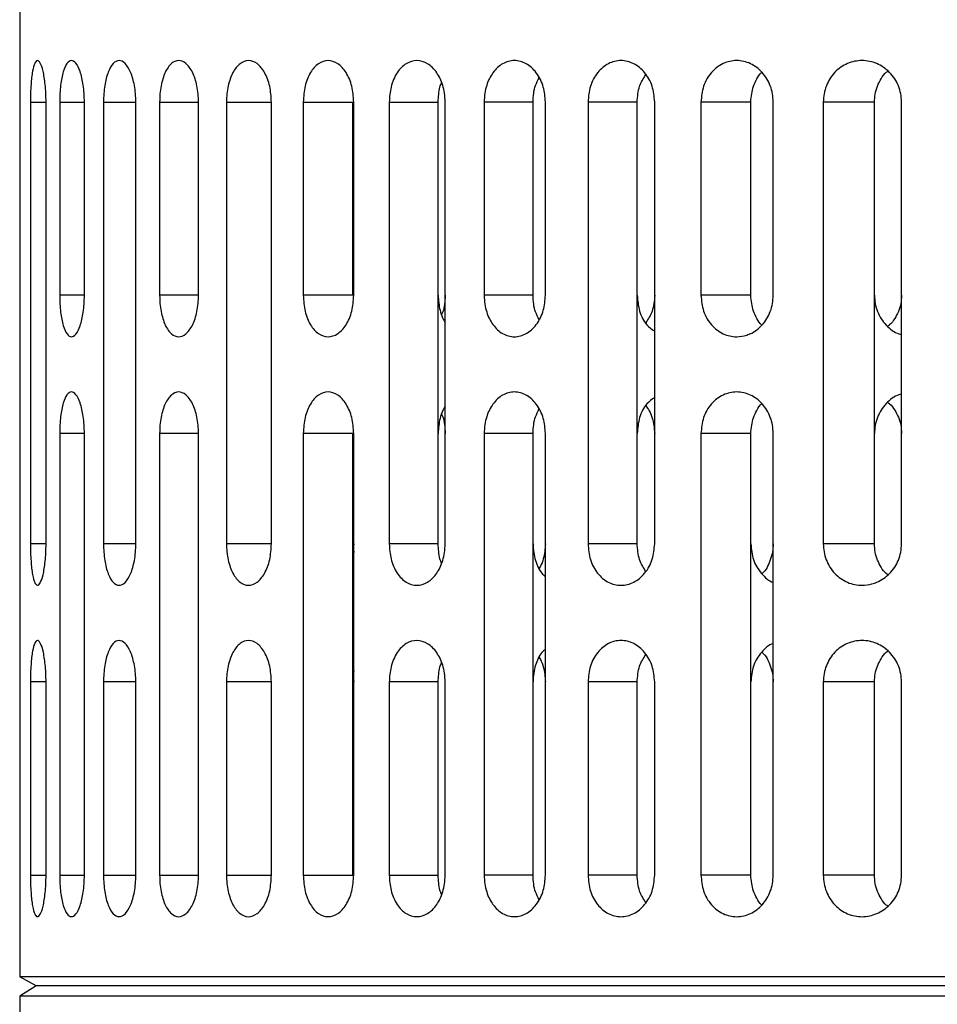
# Model space of a CAD drawing. Header units: millimetres. Extents: x -343 to -91, y -37 to 197.
# Tile 2 of 8: x -343 to -310, y 11 to 47. Entities that reach past the tile are written whole.
import ezdxf

# ---------------------------------------------------------------- set-up
doc = ezdxf.new("R2010")
doc.units = ezdxf.units.MM

msp = doc.modelspace()

# ---------------------------------------------------------------- linework, layer by layer
at = {"color": 7, "linetype": 'Continuous', "lineweight": 25}
for p, q in [((-342.857, 50.623), (-342.857, 12.443)), ((-342.468, 44.123), (-342.468, 28.123)), ((-342.468, 44.123), (-341.902, 44.123)), ((-341.902, 28.123), (-341.902, 44.123)), ((-341.408, 44.123), (-341.408, 37.123)), ((-341.408, 44.123), (-340.512, 44.123)), ((-340.512, 37.123), (-340.512, 44.123)), ((-339.82, 44.123), (-339.82, 28.123)), ((-339.82, 44.123), (-338.65, 44.123)), ((-338.65, 28.123), (-338.65, 44.123)), ((-337.788, 44.123), (-337.788, 37.123)), ((-337.788, 44.123), (-336.379, 44.123)), ((-336.379, 37.123), (-336.379, 44.123)), ((-335.366, 44.123), (-335.366, 28.123)), ((-335.366, 44.123), (-333.74, 44.123)), ((-333.74, 28.123), (-333.74, 44.123)), ((-332.587, 44.123), (-332.587, 37.123)), ((-332.587, 44.123), (-330.794, 44.123)), ((-330.794, 37.123), (-330.794, 44.123)), ((-330.758, 37.123), (-330.758, 44.123)), ((-329.473, 44.123), (-329.473, 28.123)), ((-329.473, 44.123), (-327.7, 44.123)), ((-327.7, 28.123), (-327.7, 44.123)), ((-327.448, 28.123), (-327.448, 44.123)), ((-326.034, 44.123), (-326.034, 37.123)), ((-324.266, 44.123), (-326.034, 44.123)), ((-324.266, 37.123), (-324.266, 44.123)), ((-323.816, 37.123), (-323.816, 44.123)), ((-322.273, 44.123), (-322.273, 28.123)), ((-320.494, 44.123), (-322.273, 44.123)), ((-320.494, 28.123), (-320.494, 44.123)), ((-319.859, 28.123), (-319.859, 44.123)), ((-318.184, 44.123), (-318.184, 37.123)), ((-316.378, 44.123), (-318.184, 44.123)), ((-316.378, 37.123), (-316.378, 44.123)), ((-315.567, 37.123), (-315.567, 44.123)), ((-313.752, 44.123), (-313.752, 28.123)), ((-311.9, 44.123), (-313.752, 44.123)), ((-311.9, 28.123), (-311.9, 44.123)), ((-310.918, 28.123), (-310.918, 44.123)), ((-340.512, 37.123), (-341.408, 37.123)), ((-336.379, 37.123), (-337.788, 37.123)), ((-330.794, 37.123), (-332.587, 37.123)), ((-324.266, 37.123), (-326.034, 37.123)), ((-316.378, 37.123), (-318.184, 37.123)), ((-341.408, 32.123), (-341.408, 16.123)), ((-340.512, 32.123), (-341.408, 32.123)), ((-340.512, 16.123), (-340.512, 32.123)), ((-337.788, 32.123), (-337.788, 16.123)), ((-336.379, 32.123), (-337.788, 32.123)), ((-336.379, 16.123), (-336.379, 32.123)), ((-332.587, 32.123), (-332.587, 16.123)), ((-330.794, 32.123), (-332.587, 32.123)), ((-330.794, 16.123), (-330.794, 32.123)), ((-330.758, 16.123), (-330.758, 32.123)), ((-326.034, 32.123), (-326.034, 16.123)), ((-324.266, 32.123), (-326.034, 32.123)), ((-324.266, 16.123), (-324.266, 32.123)), ((-323.816, 16.123), (-323.816, 32.123)), ((-318.184, 32.123), (-318.184, 16.123)), ((-316.378, 32.123), (-318.184, 32.123)), ((-316.378, 16.123), (-316.378, 32.123)), ((-315.567, 16.123), (-315.567, 32.123)), ((-341.902, 28.123), (-342.468, 28.123)), ((-338.65, 28.123), (-339.82, 28.123)), ((-333.74, 28.123), (-335.366, 28.123)), ((-330.794, 28.123), (-330.758, 27.814)), ((-330.758, 28.123), (-330.777, 27.973)), ((-327.7, 28.123), (-329.473, 28.123)), ((-320.494, 28.123), (-322.273, 28.123)), ((-311.9, 28.123), (-313.752, 28.123)), ((-330.794, 23.414), (-330.758, 23.123)), ((-342.468, 23.123), (-342.468, 16.123)), ((-341.902, 23.123), (-342.468, 23.123)), ((-341.902, 16.123), (-341.902, 23.123)), ((-339.82, 23.123), (-339.82, 16.123)), ((-338.65, 23.123), (-339.82, 23.123)), ((-338.65, 16.123), (-338.65, 23.123)), ((-335.366, 23.123), (-335.366, 16.123)), ((-333.74, 23.123), (-335.366, 23.123)), ((-333.74, 16.123), (-333.74, 23.123)), ((-329.473, 23.123), (-329.473, 16.123)), ((-327.7, 23.123), (-329.473, 23.123)), ((-327.7, 16.123), (-327.7, 23.123)), ((-327.448, 16.123), (-327.448, 23.123)), ((-322.273, 23.123), (-322.273, 16.123)), ((-320.494, 23.123), (-322.273, 23.123)), ((-320.494, 16.123), (-320.494, 23.123)), ((-319.859, 16.123), (-319.859, 23.123)), ((-313.752, 23.123), (-313.752, 16.123)), ((-311.9, 23.123), (-313.752, 23.123)), ((-311.9, 16.123), (-311.9, 23.123)), ((-310.918, 16.123), (-310.918, 23.123)), ((-342.468, 16.123), (-341.902, 16.123)), ((-341.408, 16.123), (-340.512, 16.123)), ((-339.82, 16.123), (-338.65, 16.123)), ((-337.788, 16.123), (-336.379, 16.123)), ((-335.366, 16.123), (-333.74, 16.123)), ((-332.587, 16.123), (-330.794, 16.123)), ((-329.473, 16.123), (-327.7, 16.123)), ((-324.266, 16.123), (-326.034, 16.123)), ((-320.494, 16.123), (-322.273, 16.123)), ((-316.378, 16.123), (-318.184, 16.123)), ((-311.9, 16.123), (-313.752, 16.123)), ((-232.857, 12.443), (-342.857, 12.443)), ((-342.257, 12.123), (-342.857, 12.443)), ((-342.257, 12.123), (-342.857, 11.749)), ((-233.457, 12.123), (-342.257, 12.123)), ((-232.857, 11.749), (-342.857, 11.749)), ((-342.857, 11.749), (-342.857, 10.087))]:
    msp.add_line(p, q, dxfattribs=at)
for points, knots in [([(-341.902, 44.123), (-341.903, 44.232), (-341.906, 44.452), (-341.931, 44.757), (-341.966, 45.028), (-342.025, 45.323), (-342.112, 45.566), (-342.203, 45.643), (-342.27, 45.6), (-342.329, 45.495), (-342.381, 45.312), (-342.424, 45.021), (-342.448, 44.753), (-342.465, 44.452), (-342.467, 44.231), (-342.468, 44.123)], [0, 0, 0, 0, 0.061528, 0.125152, 0.185283, 0.250522, 0.375307, 0.500095, 0.578532, 0.625031, 0.749626, 0.815466, 0.874783, 0.938824, 1, 1, 1, 1]), ([(-340.512, 44.123), (-340.515, 44.228), (-340.519, 44.44), (-340.552, 44.737), (-340.602, 45.005), (-340.687, 45.305), (-340.819, 45.56), (-340.987, 45.656), (-341.147, 45.552), (-341.263, 45.298), (-341.335, 45.002), (-341.376, 44.735), (-341.403, 44.44), (-341.407, 44.227), (-341.408, 44.123)], [0, 0, 0, 0, 0.061888, 0.125273, 0.185872, 0.250526, 0.3754, 0.500268, 0.624895, 0.749233, 0.814688, 0.874675, 0.938394, 1, 1, 1, 1]), ([(-338.65, 44.123), (-338.653, 44.225), (-338.658, 44.431), (-338.698, 44.723), (-338.759, 44.989), (-338.865, 45.291), (-339.035, 45.556), (-339.259, 45.658), (-339.475, 45.55), (-339.63, 45.286), (-339.725, 44.986), (-339.779, 44.721), (-339.814, 44.431), (-339.818, 44.225), (-339.82, 44.123)], [0, 0, 0, 0, 0.0621277, 0.1253661, 0.1863678, 0.2506353, 0.3754087, 0.5002336, 0.6249494, 0.7494892, 0.814394, 0.8746021, 0.9381357, 1, 1, 1, 1]), ([(-336.379, 44.123), (-336.382, 44.223), (-336.388, 44.425), (-336.434, 44.713), (-336.504, 44.977), (-336.629, 45.281), (-336.832, 45.552), (-337.104, 45.66), (-337.37, 45.548), (-337.56, 45.277), (-337.675, 44.975), (-337.739, 44.711), (-337.781, 44.425), (-337.786, 44.223), (-337.788, 44.123)], [0, 0, 0, 0, 0.0622689, 0.125372, 0.1866862, 0.2506258, 0.3753033, 0.5000323, 0.624734, 0.7493625, 0.8141043, 0.8745981, 0.9380024, 1, 1, 1, 1]), ([(-333.74, 44.123), (-333.752, 44.318), (-333.77, 44.615), (-333.879, 44.965), (-334.02, 45.272), (-334.254, 45.549), (-334.571, 45.661), (-334.883, 45.546), (-335.147, 45.219), (-335.294, 44.801), (-335.357, 44.421), (-335.363, 44.222), (-335.366, 44.123)], [0, 0, 0, 0, 0.122337, 0.185654, 0.250318, 0.375097, 0.499908, 0.62474, 0.749581, 0.874422, 0.937852, 1, 1, 1, 1]), ([(-330.758, 44.123), (-330.772, 44.318), (-330.801, 44.713), (-331.019, 45.214), (-331.329, 45.546), (-331.689, 45.662), (-332.044, 45.545), (-332.34, 45.214), (-332.547, 44.715), (-332.574, 44.321), (-332.587, 44.123)], [0, 0, 0, 0, 0.123744, 0.250001, 0.374908, 0.499828, 0.624793, 0.749826, 0.874872, 1, 1, 1, 1]), ([(-327.448, 44.123), (-327.453, 44.229), (-327.462, 44.436), (-327.549, 44.811), (-327.739, 45.216), (-328.075, 45.544), (-328.475, 45.662), (-328.87, 45.545), (-329.152, 45.262), (-329.32, 44.946), (-329.441, 44.595), (-329.461, 44.308), (-329.473, 44.123)], [0, 0, 0, 0, 0.067695, 0.13207, 0.250349, 0.373858, 0.499785, 0.624556, 0.749426, 0.817875, 0.882535, 1, 1, 1, 1]), ([(-323.816, 44.123), (-323.831, 44.308), (-323.854, 44.594), (-323.993, 44.945), (-324.184, 45.261), (-324.503, 45.545), (-324.941, 45.662), (-325.374, 45.545), (-325.731, 45.216), (-325.93, 44.811), (-326.02, 44.436), (-326.029, 44.229), (-326.034, 44.123)], [0, 0, 0, 0, 0.117396, 0.18201, 0.250409, 0.375157, 0.499899, 0.625957, 0.749581, 0.867884, 0.93228, 1, 1, 1, 1]), ([(-319.859, 44.123), (-319.878, 44.32), (-319.916, 44.715), (-320.203, 45.214), (-320.606, 45.545), (-321.08, 45.662), (-321.55, 45.547), (-321.945, 45.214), (-322.22, 44.713), (-322.255, 44.318), (-322.273, 44.123)], [0, 0, 0, 0, 0.125072, 0.250049, 0.374993, 0.499934, 0.624833, 0.749953, 0.876229, 1, 1, 1, 1]), ([(-315.567, 44.123), (-315.572, 44.222), (-315.582, 44.421), (-315.69, 44.801), (-315.941, 45.219), (-316.381, 45.546), (-316.889, 45.661), (-317.394, 45.549), (-317.756, 45.273), (-317.973, 44.965), (-318.137, 44.615), (-318.165, 44.318), (-318.184, 44.123)], [0, 0, 0, 0, 0.062127, 0.125544, 0.25036, 0.375183, 0.500009, 0.624829, 0.74968, 0.814341, 0.877657, 1, 1, 1, 1]), ([(-310.918, 44.123), (-310.924, 44.223), (-310.935, 44.425), (-311.025, 44.711), (-311.163, 44.975), (-311.407, 45.277), (-311.805, 45.548), (-312.348, 45.66), (-312.889, 45.551), (-313.28, 45.281), (-313.517, 44.977), (-313.65, 44.713), (-313.736, 44.425), (-313.747, 44.223), (-313.752, 44.123)], [0, 0, 0, 0, 0.061985, 0.125386, 0.185893, 0.250672, 0.375401, 0.500134, 0.624805, 0.749433, 0.813386, 0.874734, 0.937778, 1, 1, 1, 1]), ([(-324.266, 44.123), (-324.261, 44.229), (-324.251, 44.435), (-324.184, 44.745), (-324.088, 44.914), (-324.038, 45.002)], [0, 0, 0, 0, 0.332595, 0.648895, 1, 1, 1, 1]), ([(-320.494, 44.123), (-320.479, 44.321), (-320.451, 44.692), (-320.268, 44.98), (-320.182, 45.114)], [0, 0, 0, 0, 0.534638, 1, 1, 1, 1]), ([(-316.378, 44.123), (-316.36, 44.32), (-316.333, 44.618), (-316.161, 44.958), (-316.061, 45.141), (-315.983, 45.198), (-315.979, 45.202)], [0, 0, 0, 0, 0.481334, 0.730538, 0.98514, 1, 1, 1, 1]), ([(-311.9, 44.123), (-311.895, 44.22), (-311.884, 44.417), (-311.801, 44.705), (-311.662, 44.967), (-311.536, 45.162), (-311.435, 45.227), (-311.416, 45.239)], [0, 0, 0, 0, 0.226352, 0.458372, 0.696894, 0.942686, 1, 1, 1, 1]), ([(-327.7, 44.123), (-327.691, 44.31), (-327.678, 44.557), (-327.601, 44.771), (-327.582, 44.823)], [0, 0, 0, 0, 0.755884, 1, 1, 1, 1]), ([(-341.408, 37.123), (-341.407, 37.019), (-341.403, 36.807), (-341.376, 36.512), (-341.335, 36.245), (-341.263, 35.948), (-341.147, 35.693), (-340.986, 35.59), (-340.818, 35.687), (-340.687, 35.942), (-340.602, 36.24), (-340.552, 36.509), (-340.519, 36.806), (-340.515, 37.018), (-340.512, 37.123)], [0, 0, 0, 0, 0.061594, 0.125311, 0.18525, 0.250669, 0.375658, 0.500534, 0.62512, 0.749482, 0.814006, 0.874507, 0.938001, 1, 1, 1, 1]), ([(-337.788, 37.123), (-337.786, 37.023), (-337.781, 36.821), (-337.739, 36.535), (-337.675, 36.271), (-337.56, 35.969), (-337.37, 35.698), (-337.104, 35.586), (-336.832, 35.695), (-336.629, 35.965), (-336.504, 36.268), (-336.434, 36.533), (-336.388, 36.821), (-336.382, 37.023), (-336.379, 37.123)], [0, 0, 0, 0, 0.061974, 0.125362, 0.185859, 0.250624, 0.37533, 0.500039, 0.624686, 0.74929, 0.813233, 0.874568, 0.937697, 1, 1, 1, 1]), ([(-332.587, 37.123), (-332.574, 36.926), (-332.547, 36.531), (-332.341, 36.032), (-332.045, 35.701), (-331.69, 35.585), (-331.33, 35.699), (-331.02, 36.032), (-330.801, 36.533), (-330.772, 36.928), (-330.758, 37.123)], [0, 0, 0, 0, 0.1250459, 0.249998, 0.3749166, 0.4998317, 0.624705, 0.7497981, 0.8761545, 1, 1, 1, 1]), ([(-327.7, 37.123), (-327.687, 36.939), (-327.667, 36.653), (-327.559, 36.324), (-327.482, 36.189), (-327.448, 36.131)], [0, 0, 0, 0, 0.506705, 0.785601, 1, 1, 1, 1]), ([(-327.448, 37.123), (-327.454, 37.018), (-327.465, 36.813), (-327.508, 36.568), (-327.566, 36.455), (-327.582, 36.423)], [0, 0, 0, 0, 0.431159, 0.841179, 1, 1, 1, 1]), ([(-326.034, 37.123), (-326.029, 37.017), (-326.02, 36.81), (-325.93, 36.436), (-325.732, 36.031), (-325.375, 35.702), (-324.942, 35.584), (-324.503, 35.701), (-324.184, 35.984), (-323.993, 36.3), (-323.854, 36.651), (-323.831, 36.938), (-323.816, 37.123)], [0, 0, 0, 0, 0.067628, 0.131943, 0.25012, 0.373727, 0.499738, 0.624642, 0.749431, 0.817879, 0.882537, 1, 1, 1, 1]), ([(-324.038, 36.244), (-324.088, 36.332), (-324.184, 36.501), (-324.251, 36.811), (-324.261, 37.017), (-324.266, 37.123)], [0, 0, 0, 0, 0.350256, 0.666953, 1, 1, 1, 1]), ([(-320.494, 37.123), (-320.476, 36.929), (-320.439, 36.537), (-320.196, 36.063), (-319.959, 35.894), (-319.859, 35.823)], [0, 0, 0, 0, 0.3625, 0.732417, 1, 1, 1, 1]), ([(-319.859, 37.123), (-319.875, 36.923), (-319.905, 36.552), (-320.095, 36.265), (-320.182, 36.132)], [0, 0, 0, 0, 0.540185, 1, 1, 1, 1]), ([(-318.184, 37.123), (-318.165, 36.928), (-318.138, 36.632), (-317.973, 36.282), (-317.757, 35.974), (-317.394, 35.698), (-316.936, 35.596), (-316.612, 35.649), (-316.455, 35.708), (-316.252, 35.796), (-315.943, 36.022), (-315.69, 36.444), (-315.582, 36.825), (-315.572, 37.024), (-315.567, 37.123)], [0, 0, 0, 0, 0.12219, 0.185426, 0.250005, 0.374821, 0.499742, 0.589785, 0.614294, 0.62139, 0.749697, 0.874314, 0.9378, 1, 1, 1, 1]), ([(-315.979, 36.044), (-315.983, 36.047), (-316.061, 36.105), (-316.16, 36.287), (-316.333, 36.628), (-316.36, 36.926), (-316.378, 37.123)], [0, 0, 0, 0, 0.013904, 0.268755, 0.518201, 1, 1, 1, 1]), ([(-311.9, 37.123), (-311.895, 37.022), (-311.884, 36.82), (-311.796, 36.532), (-311.661, 36.266), (-311.419, 35.97), (-311.16, 35.752), (-310.95, 35.716), (-310.918, 35.711)], [0, 0, 0, 0, 0.156796, 0.31576, 0.47011, 0.631225, 0.945265, 1, 1, 1, 1]), ([(-310.918, 37.123), (-310.924, 37.023), (-310.935, 36.822), (-311.024, 36.534), (-311.166, 36.276), (-311.293, 36.086), (-311.395, 36.02), (-311.416, 36.007)], [0, 0, 0, 0, 0.231838, 0.468969, 0.695282, 0.937566, 1, 1, 1, 1]), ([(-340.512, 32.123), (-340.515, 32.228), (-340.519, 32.44), (-340.552, 32.737), (-340.602, 33.005), (-340.687, 33.305), (-340.819, 33.56), (-340.987, 33.656), (-341.147, 33.552), (-341.263, 33.298), (-341.335, 33.002), (-341.376, 32.735), (-341.403, 32.44), (-341.407, 32.227), (-341.408, 32.123)], [0, 0, 0, 0, 0.061888, 0.125273, 0.185872, 0.250526, 0.3754, 0.500268, 0.624895, 0.749233, 0.814688, 0.874675, 0.938394, 1, 1, 1, 1]), ([(-336.379, 32.123), (-336.382, 32.223), (-336.388, 32.425), (-336.434, 32.713), (-336.504, 32.977), (-336.629, 33.281), (-336.832, 33.552), (-337.104, 33.66), (-337.37, 33.548), (-337.56, 33.277), (-337.675, 32.975), (-337.739, 32.711), (-337.781, 32.425), (-337.786, 32.223), (-337.788, 32.123)], [0, 0, 0, 0, 0.062269, 0.125372, 0.186686, 0.250626, 0.375303, 0.500032, 0.624734, 0.749362, 0.814104, 0.874598, 0.938002, 1, 1, 1, 1]), ([(-330.758, 32.123), (-330.772, 32.318), (-330.801, 32.713), (-331.019, 33.214), (-331.329, 33.546), (-331.689, 33.662), (-332.044, 33.545), (-332.34, 33.214), (-332.547, 32.715), (-332.574, 32.321), (-332.587, 32.123)], [0, 0, 0, 0, 0.123744, 0.250001, 0.374908, 0.499828, 0.624793, 0.749826, 0.874872, 1, 1, 1, 1]), ([(-323.816, 32.123), (-323.831, 32.308), (-323.854, 32.594), (-323.993, 32.945), (-324.184, 33.261), (-324.503, 33.545), (-324.941, 33.662), (-325.374, 33.545), (-325.731, 33.216), (-325.93, 32.811), (-326.02, 32.436), (-326.029, 32.229), (-326.034, 32.123)], [0, 0, 0, 0, 0.117396, 0.18201, 0.250409, 0.375157, 0.499899, 0.625957, 0.749581, 0.867884, 0.93228, 1, 1, 1, 1]), ([(-315.567, 32.123), (-315.572, 32.222), (-315.582, 32.421), (-315.69, 32.801), (-315.941, 33.219), (-316.381, 33.546), (-316.889, 33.661), (-317.394, 33.549), (-317.756, 33.273), (-317.973, 32.965), (-318.137, 32.615), (-318.165, 32.318), (-318.184, 32.123)], [0, 0, 0, 0, 0.062127, 0.125544, 0.25036, 0.375183, 0.500009, 0.624829, 0.74968, 0.814341, 0.877657, 1, 1, 1, 1]), ([(-310.918, 33.535), (-310.95, 33.53), (-311.16, 33.494), (-311.421, 33.275), (-311.665, 32.974), (-311.8, 32.704), (-311.884, 32.417), (-311.895, 32.22), (-311.9, 32.123)], [0, 0, 0, 0, 0.055084, 0.368757, 0.533346, 0.693066, 0.848431, 1, 1, 1, 1]), ([(-319.859, 33.423), (-319.959, 33.353), (-320.196, 33.184), (-320.439, 32.71), (-320.476, 32.317), (-320.494, 32.123)], [0, 0, 0, 0, 0.266999, 0.637204, 1, 1, 1, 1]), ([(-316.378, 32.123), (-316.36, 32.32), (-316.333, 32.618), (-316.161, 32.958), (-316.061, 33.141), (-315.983, 33.198), (-315.979, 33.202)], [0, 0, 0, 0, 0.481334, 0.730538, 0.98514, 1, 1, 1, 1]), ([(-311.416, 33.239), (-311.395, 33.226), (-311.293, 33.16), (-311.166, 32.97), (-311.024, 32.712), (-310.935, 32.424), (-310.924, 32.223), (-310.918, 32.123)], [0, 0, 0, 0, 0.062894, 0.305112, 0.531447, 0.768346, 1, 1, 1, 1]), ([(-327.448, 33.115), (-327.482, 33.057), (-327.559, 32.922), (-327.667, 32.593), (-327.687, 32.307), (-327.7, 32.123)], [0, 0, 0, 0, 0.21372, 0.492882, 1, 1, 1, 1]), ([(-327.582, 32.823), (-327.566, 32.791), (-327.508, 32.679), (-327.465, 32.434), (-327.454, 32.228), (-327.448, 32.123)], [0, 0, 0, 0, 0.158521, 0.568674, 1, 1, 1, 1]), ([(-324.266, 32.123), (-324.261, 32.229), (-324.251, 32.435), (-324.184, 32.745), (-324.088, 32.914), (-324.038, 33.002)], [0, 0, 0, 0, 0.332595, 0.648895, 1, 1, 1, 1]), ([(-320.179, 33.121), (-320.137, 33.063), (-320.042, 32.93), (-319.903, 32.601), (-319.877, 32.311), (-319.859, 32.123)], [0, 0, 0, 0, 0.210152, 0.485756, 1, 1, 1, 1]), ([(-342.468, 28.123), (-342.467, 28.015), (-342.465, 27.795), (-342.448, 27.493), (-342.424, 27.225), (-342.381, 26.933), (-342.329, 26.75), (-342.269, 26.645), (-342.203, 26.603), (-342.112, 26.681), (-342.025, 26.923), (-341.966, 27.217), (-341.931, 27.488), (-341.906, 27.793), (-341.903, 28.014), (-341.902, 28.123)], [0, 0, 0, 0, 0.061122, 0.125111, 0.184537, 0.250533, 0.375515, 0.421813, 0.500647, 0.625097, 0.749103, 0.814412, 0.874613, 0.938355, 1, 1, 1, 1]), ([(-339.82, 28.123), (-339.818, 28.021), (-339.814, 27.815), (-339.779, 27.526), (-339.725, 27.26), (-339.63, 26.96), (-339.474, 26.696), (-339.258, 26.588), (-339.035, 26.691), (-338.865, 26.955), (-338.759, 27.257), (-338.698, 27.523), (-338.658, 27.815), (-338.653, 28.021), (-338.65, 28.123)], [0, 0, 0, 0, 0.061835, 0.125347, 0.185624, 0.250632, 0.375442, 0.500231, 0.624868, 0.749375, 0.813591, 0.874565, 0.937834, 1, 1, 1, 1]), ([(-335.366, 28.123), (-335.363, 28.025), (-335.357, 27.825), (-335.294, 27.445), (-335.147, 27.027), (-334.884, 26.7), (-334.572, 26.585), (-334.254, 26.697), (-334.02, 26.973), (-333.879, 27.281), (-333.77, 27.631), (-333.752, 27.928), (-333.74, 28.123)], [0, 0, 0, 0, 0.062114, 0.125519, 0.25031, 0.375108, 0.499909, 0.624704, 0.749529, 0.814231, 0.877587, 1, 1, 1, 1]), ([(-329.473, 28.123), (-329.461, 27.938), (-329.441, 27.652), (-329.32, 27.301), (-329.153, 26.985), (-328.871, 26.701), (-328.476, 26.584), (-328.076, 26.701), (-327.739, 27.029), (-327.549, 27.435), (-327.462, 27.81), (-327.453, 28.017), (-327.448, 28.123)], [0, 0, 0, 0, 0.117375, 0.181975, 0.250357, 0.375079, 0.499796, 0.625836, 0.749425, 0.867797, 0.932234, 1, 1, 1, 1]), ([(-327.582, 27.423), (-327.601, 27.475), (-327.678, 27.689), (-327.691, 27.936), (-327.7, 28.123)], [0, 0, 0, 0, 0.243579, 1, 1, 1, 1]), ([(-324.266, 28.123), (-324.261, 28.017), (-324.253, 27.809), (-324.16, 27.439), (-324.024, 27.113), (-323.862, 26.979), (-323.816, 26.941)], [0, 0, 0, 0, 0.228223, 0.445256, 0.844011, 1, 1, 1, 1]), ([(-323.816, 28.123), (-323.832, 27.94), (-323.857, 27.655), (-323.961, 27.366), (-324.024, 27.266), (-324.038, 27.244)], [0, 0, 0, 0, 0.585234, 0.907333, 1, 1, 1, 1]), ([(-322.273, 28.123), (-322.255, 27.928), (-322.22, 27.534), (-321.946, 27.033), (-321.551, 26.7), (-321.081, 26.584), (-320.608, 26.701), (-320.263, 26.981), (-320.056, 27.293), (-319.902, 27.644), (-319.876, 27.934), (-319.859, 28.123)], [0, 0, 0, 0, 0.123551, 0.249605, 0.374482, 0.49947, 0.624457, 0.749325, 0.816208, 0.880343, 1, 1, 1, 1]), ([(-320.179, 27.125), (-320.266, 27.261), (-320.451, 27.552), (-320.479, 27.925), (-320.494, 28.123)], [0, 0, 0, 0, 0.468831, 1, 1, 1, 1]), ([(-316.378, 28.123), (-316.359, 27.928), (-316.331, 27.632), (-316.165, 27.279), (-315.944, 26.981), (-315.733, 26.77), (-315.567, 26.733), (-315.567, 26.733)], [0, 0, 0, 0, 0.325864, 0.494586, 0.66697, 0.999457, 1, 1, 1, 1]), ([(-315.567, 28.123), (-315.572, 28.024), (-315.582, 27.824), (-315.694, 27.452), (-315.826, 27.158), (-315.974, 27.048), (-315.979, 27.044)], [0, 0, 0, 0, 0.243759, 0.49258, 0.982305, 1, 1, 1, 1]), ([(-313.752, 28.123), (-313.747, 28.026), (-313.737, 27.83), (-313.654, 27.544), (-313.521, 27.275), (-313.282, 26.967), (-312.888, 26.695), (-312.408, 26.599), (-312.047, 26.649), (-311.702, 26.769), (-311.406, 26.969), (-311.163, 27.271), (-311.025, 27.535), (-310.935, 27.821), (-310.924, 28.023), (-310.918, 28.123)], [0, 0, 0, 0, 0.060162, 0.121806, 0.185131, 0.250321, 0.375078, 0.499867, 0.582113, 0.62499, 0.74951, 0.814135, 0.874523, 0.937967, 1, 1, 1, 1]), ([(-311.416, 27.007), (-311.435, 27.019), (-311.535, 27.083), (-311.658, 27.272), (-311.797, 27.531), (-311.883, 27.821), (-311.895, 28.023), (-311.9, 28.123)], [0, 0, 0, 0, 0.056863, 0.297687, 0.528475, 0.765835, 1, 1, 1, 1]), ([(-341.902, 23.123), (-341.903, 23.232), (-341.906, 23.452), (-341.931, 23.757), (-341.966, 24.028), (-342.025, 24.323), (-342.112, 24.566), (-342.203, 24.643), (-342.27, 24.6), (-342.329, 24.496), (-342.381, 24.313), (-342.424, 24.023), (-342.448, 23.755), (-342.465, 23.453), (-342.467, 23.231), (-342.468, 23.123)], [0, 0, 0, 0, 0.061503, 0.125101, 0.185193, 0.250391, 0.375159, 0.50013, 0.578508, 0.624988, 0.74901, 0.815012, 0.874456, 0.938671, 1, 1, 1, 1]), ([(-338.65, 23.123), (-338.653, 23.225), (-338.658, 23.431), (-338.698, 23.723), (-338.759, 23.989), (-338.865, 24.291), (-339.035, 24.556), (-339.259, 24.658), (-339.475, 24.55), (-339.63, 24.286), (-339.725, 23.986), (-339.779, 23.721), (-339.814, 23.431), (-339.818, 23.225), (-339.82, 23.123)], [0, 0, 0, 0, 0.062128, 0.125366, 0.186368, 0.250635, 0.375409, 0.500234, 0.624949, 0.749489, 0.814394, 0.874602, 0.938136, 1, 1, 1, 1]), ([(-333.74, 23.123), (-333.752, 23.318), (-333.77, 23.615), (-333.879, 23.965), (-334.02, 24.272), (-334.254, 24.549), (-334.571, 24.661), (-334.883, 24.546), (-335.147, 24.219), (-335.294, 23.801), (-335.357, 23.421), (-335.363, 23.222), (-335.366, 23.123)], [0, 0, 0, 0, 0.122337, 0.185654, 0.250318, 0.375097, 0.499908, 0.62474, 0.749581, 0.874422, 0.937852, 1, 1, 1, 1]), ([(-327.448, 23.123), (-327.453, 23.229), (-327.462, 23.436), (-327.549, 23.811), (-327.739, 24.216), (-328.075, 24.544), (-328.475, 24.662), (-328.87, 24.545), (-329.152, 24.262), (-329.32, 23.946), (-329.441, 23.595), (-329.461, 23.308), (-329.473, 23.123)], [0, 0, 0, 0, 0.067695, 0.13207, 0.250349, 0.373858, 0.499785, 0.624556, 0.749426, 0.817875, 0.882535, 1, 1, 1, 1]), ([(-319.859, 23.123), (-319.878, 23.32), (-319.916, 23.715), (-320.203, 24.214), (-320.606, 24.545), (-321.08, 24.662), (-321.55, 24.547), (-321.945, 24.214), (-322.22, 23.713), (-322.255, 23.318), (-322.273, 23.123)], [0, 0, 0, 0, 0.125072, 0.250049, 0.374993, 0.499934, 0.624833, 0.749953, 0.876229, 1, 1, 1, 1]), ([(-310.918, 23.123), (-310.924, 23.223), (-310.935, 23.425), (-311.025, 23.711), (-311.163, 23.975), (-311.407, 24.277), (-311.805, 24.548), (-312.348, 24.66), (-312.889, 24.551), (-313.28, 24.281), (-313.517, 23.977), (-313.65, 23.713), (-313.736, 23.425), (-313.747, 23.223), (-313.752, 23.123)], [0, 0, 0, 0, 0.061985, 0.125386, 0.185893, 0.250672, 0.375401, 0.500134, 0.624805, 0.749433, 0.813386, 0.874734, 0.937778, 1, 1, 1, 1]), ([(-323.816, 24.305), (-323.862, 24.268), (-324.023, 24.134), (-324.16, 23.808), (-324.252, 23.437), (-324.261, 23.23), (-324.266, 23.123)], [0, 0, 0, 0, 0.155268, 0.55432, 0.771549, 1, 1, 1, 1]), ([(-315.567, 24.513), (-315.567, 24.513), (-315.733, 24.476), (-315.944, 24.265), (-316.165, 23.967), (-316.331, 23.615), (-316.359, 23.318), (-316.378, 23.123)], [0, 0, 0, 0, 0.00035, 0.33274, 0.505195, 0.673989, 1, 1, 1, 1]), ([(-324.038, 24.002), (-324.024, 23.98), (-323.961, 23.88), (-323.857, 23.591), (-323.832, 23.307), (-323.816, 23.123)], [0, 0, 0, 0, 0.092372, 0.414579, 1, 1, 1, 1]), ([(-320.494, 23.123), (-320.479, 23.321), (-320.451, 23.692), (-320.268, 23.98), (-320.182, 24.114)], [0, 0, 0, 0, 0.534638, 1, 1, 1, 1]), ([(-315.979, 24.202), (-315.974, 24.198), (-315.826, 24.088), (-315.694, 23.794), (-315.582, 23.422), (-315.572, 23.222), (-315.567, 23.123)], [0, 0, 0, 0, 0.017915, 0.507875, 0.756443, 1, 1, 1, 1]), ([(-311.9, 23.123), (-311.895, 23.22), (-311.884, 23.417), (-311.801, 23.705), (-311.662, 23.967), (-311.536, 24.162), (-311.435, 24.227), (-311.416, 24.239)], [0, 0, 0, 0, 0.226352, 0.458372, 0.696894, 0.942686, 1, 1, 1, 1]), ([(-327.7, 23.123), (-327.691, 23.31), (-327.678, 23.557), (-327.601, 23.771), (-327.582, 23.823)], [0, 0, 0, 0, 0.755884, 1, 1, 1, 1]), ([(-330.758, 23.524), (-330.765, 23.488), (-330.79, 23.359), (-330.793, 23.222), (-330.794, 23.123)], [0, 0, 0, 0, 0.279698, 1, 1, 1, 1]), ([(-342.468, 16.123), (-342.467, 16.015), (-342.465, 15.795), (-342.448, 15.493), (-342.424, 15.225), (-342.381, 14.933), (-342.329, 14.75), (-342.269, 14.645), (-342.203, 14.603), (-342.112, 14.681), (-342.025, 14.923), (-341.966, 15.217), (-341.931, 15.488), (-341.906, 15.793), (-341.903, 16.014), (-341.902, 16.123)], [0, 0, 0, 0, 0.061122, 0.125111, 0.184537, 0.250533, 0.375515, 0.421813, 0.500647, 0.625097, 0.749103, 0.814412, 0.874613, 0.938355, 1, 1, 1, 1]), ([(-341.408, 16.123), (-341.407, 16.019), (-341.403, 15.807), (-341.376, 15.512), (-341.335, 15.245), (-341.263, 14.948), (-341.147, 14.693), (-340.986, 14.59), (-340.818, 14.687), (-340.687, 14.942), (-340.602, 15.241), (-340.552, 15.509), (-340.519, 15.806), (-340.515, 16.018), (-340.512, 16.123)], [0, 0, 0, 0, 0.061601, 0.125325, 0.185271, 0.250699, 0.375703, 0.500593, 0.625194, 0.749571, 0.814102, 0.874611, 0.938051, 1, 1, 1, 1]), ([(-339.82, 16.123), (-339.818, 16.021), (-339.814, 15.815), (-339.779, 15.526), (-339.725, 15.26), (-339.63, 14.96), (-339.474, 14.696), (-339.258, 14.588), (-339.035, 14.691), (-338.865, 14.955), (-338.759, 15.257), (-338.698, 15.523), (-338.658, 15.815), (-338.653, 16.021), (-338.65, 16.123)], [0, 0, 0, 0, 0.061835, 0.125347, 0.185624, 0.250632, 0.375442, 0.500231, 0.624868, 0.749375, 0.813591, 0.874565, 0.937834, 1, 1, 1, 1]), ([(-337.788, 16.123), (-337.786, 16.023), (-337.781, 15.821), (-337.739, 15.535), (-337.675, 15.271), (-337.56, 14.969), (-337.37, 14.698), (-337.104, 14.586), (-336.831, 14.695), (-336.629, 14.966), (-336.504, 15.269), (-336.434, 15.534), (-336.388, 15.821), (-336.382, 16.023), (-336.379, 16.123)], [0, 0, 0, 0, 0.061985, 0.125386, 0.185893, 0.250672, 0.375401, 0.500134, 0.624805, 0.749433, 0.813386, 0.874734, 0.937778, 1, 1, 1, 1]), ([(-335.366, 16.123), (-335.363, 16.025), (-335.357, 15.825), (-335.294, 15.445), (-335.147, 15.027), (-334.884, 14.7), (-334.572, 14.585), (-334.254, 14.697), (-334.02, 14.973), (-333.879, 15.281), (-333.77, 15.631), (-333.752, 15.928), (-333.74, 16.123)], [0, 0, 0, 0, 0.062114, 0.125519, 0.25031, 0.375108, 0.499909, 0.624704, 0.749529, 0.814231, 0.877587, 1, 1, 1, 1]), ([(-332.587, 16.123), (-332.574, 15.926), (-332.547, 15.531), (-332.34, 15.032), (-332.045, 14.701), (-331.69, 14.585), (-331.329, 14.699), (-331.02, 15.032), (-330.801, 15.533), (-330.772, 15.928), (-330.758, 16.123)], [0, 0, 0, 0, 0.125072, 0.250049, 0.374993, 0.499934, 0.624833, 0.749953, 0.876229, 1, 1, 1, 1]), ([(-329.473, 16.123), (-329.461, 15.938), (-329.441, 15.652), (-329.32, 15.301), (-329.153, 14.985), (-328.871, 14.701), (-328.476, 14.584), (-328.076, 14.701), (-327.739, 15.029), (-327.549, 15.435), (-327.462, 15.81), (-327.453, 16.017), (-327.448, 16.123)], [0, 0, 0, 0, 0.117375, 0.181975, 0.250357, 0.375079, 0.499796, 0.625836, 0.749425, 0.867797, 0.932234, 1, 1, 1, 1]), ([(-327.582, 15.423), (-327.601, 15.475), (-327.678, 15.689), (-327.691, 15.936), (-327.7, 16.123)], [0, 0, 0, 0, 0.243594, 1, 1, 1, 1]), ([(-326.034, 16.123), (-326.029, 16.017), (-326.02, 15.81), (-325.93, 15.435), (-325.731, 15.03), (-325.374, 14.702), (-324.942, 14.584), (-324.504, 14.701), (-324.184, 14.984), (-323.993, 15.3), (-323.854, 15.651), (-323.831, 15.938), (-323.816, 16.123)], [0, 0, 0, 0, 0.067695, 0.13207, 0.250349, 0.373858, 0.499785, 0.624556, 0.749426, 0.817875, 0.882535, 1, 1, 1, 1]), ([(-324.038, 15.244), (-324.088, 15.332), (-324.184, 15.5), (-324.251, 15.811), (-324.261, 16.017), (-324.266, 16.123)], [0, 0, 0, 0, 0.349821, 0.666725, 1, 1, 1, 1]), ([(-322.273, 16.123), (-322.255, 15.928), (-322.22, 15.533), (-321.946, 15.033), (-321.551, 14.7), (-321.081, 14.584), (-320.607, 14.701), (-320.203, 15.032), (-319.916, 15.531), (-319.878, 15.926), (-319.859, 16.123)], [0, 0, 0, 0, 0.123744, 0.250001, 0.374908, 0.499828, 0.624793, 0.749826, 0.874872, 1, 1, 1, 1]), ([(-320.182, 15.133), (-320.268, 15.266), (-320.451, 15.554), (-320.479, 15.925), (-320.494, 16.123)], [0, 0, 0, 0, 0.464348, 1, 1, 1, 1]), ([(-318.184, 16.123), (-318.165, 15.928), (-318.137, 15.632), (-317.973, 15.281), (-317.756, 14.974), (-317.394, 14.697), (-316.889, 14.585), (-316.381, 14.7), (-315.941, 15.027), (-315.69, 15.445), (-315.582, 15.825), (-315.572, 16.024), (-315.567, 16.123)], [0, 0, 0, 0, 0.122337, 0.185654, 0.250318, 0.375097, 0.499908, 0.62474, 0.749581, 0.874422, 0.937852, 1, 1, 1, 1]), ([(-315.979, 15.044), (-315.983, 15.047), (-316.061, 15.105), (-316.16, 15.287), (-316.333, 15.627), (-316.36, 15.926), (-316.378, 16.123)], [0, 0, 0, 0, 0.01338, 0.268377, 0.51796, 1, 1, 1, 1]), ([(-313.752, 16.123), (-313.747, 16.023), (-313.736, 15.821), (-313.65, 15.533), (-313.516, 15.269), (-313.279, 14.965), (-312.888, 14.694), (-312.348, 14.586), (-311.805, 14.698), (-311.406, 14.969), (-311.163, 15.271), (-311.025, 15.535), (-310.935, 15.821), (-310.924, 16.023), (-310.918, 16.123)], [0, 0, 0, 0, 0.0622689, 0.125372, 0.1866862, 0.2506258, 0.3753033, 0.5000323, 0.624734, 0.7493625, 0.8141043, 0.8745981, 0.9380024, 1, 1, 1, 1]), ([(-311.416, 15.007), (-311.435, 15.019), (-311.534, 15.083), (-311.657, 15.272), (-311.797, 15.53), (-311.883, 15.82), (-311.895, 16.023), (-311.9, 16.123)], [0, 0, 0, 0, 0.056315, 0.297103, 0.527848, 0.765528, 1, 1, 1, 1])]:
    msp.add_open_spline(points, degree=3, knots=knots, dxfattribs=at)

doc.saveas('drawing.dxf')
